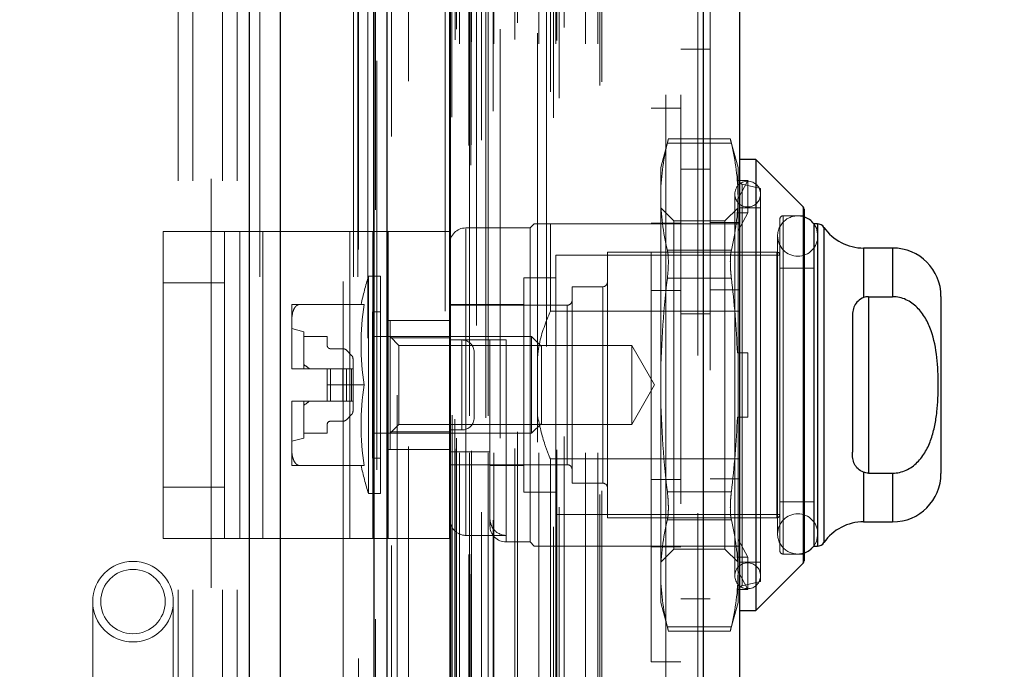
# Model space of a CAD drawing. Header units: inches. Extents: x 0.2 to 10.8, y 0.2 to 8.2.
# Tile 33 of 86: x 1.763 to 2.004, y 4.954 to 5.113. Entities that reach past the tile are written whole.
import ezdxf

# ---------------------------------------------------------------- set-up
doc = ezdxf.new("R2010")
doc.units = ezdxf.units.IN
doc.header["$MEASUREMENT"] = 0
doc.linetypes.add('HIDDEN', pattern=[0.07500000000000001, 0.05, -0.025])
doc.layers.add('DIMENSIONS', color=140, linetype='Continuous')
doc.layers.add('SLD-0', color=179, linetype='Continuous')
doc.styles.add('SLDTEXTSTYLE0', font='TXT', dxfattribs={"width": 0.7})
doc.dimstyles.new('SLDDIMSTYLE1', dxfattribs={"dimtxt": 0.0849609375, "dimasz": 0.13, "dimexe": 0, "dimexo": 0.0625, "dimgap": 0.021240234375, "dimtad": 0, "dimtih": 1, "dimtoh": 1, "dimlfac": 10, "dimrnd": 1e-09, "dimzin": 12, "dimdsep": 46, "dimtxsty": 'SLDTEXTSTYLE0', "dimsah": 1, "dimcen": 0.09, "dimadec": 0, "dimazin": 3, "dimtfac": 1, "dimtmove": 0, "dimatfit": 0, "dimfxl": 0, "dimfrac": 2, "dimtolj": 1, "dimtzin": 12, "dimarcsym": 0})

# ---------------------------------------------------------------- blocks, each defined once
blk = doc.blocks.new('_D_8')
at = {"layer": 'DIMENSIONS'}
for p, q in [((1.670916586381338, 5.086860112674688), (1.670916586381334, 6.149501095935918)), ((1.853116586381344, 5.422347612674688), (1.853116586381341, 6.14950109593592)), ((1.111665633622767, 6.024501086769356), (1.083135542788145, 6.024501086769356)), ((1.083135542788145, 6.024501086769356), (1.083135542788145, 5.889470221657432)), ((1.364134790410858, 6.024501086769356), (1.39266488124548, 6.024501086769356)), ((1.39266488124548, 6.024501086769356), (1.39266488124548, 5.889470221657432)), ((1.670916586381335, 6.024501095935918), (1.479267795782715, 6.024501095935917)), ((1.853116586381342, 6.024501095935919), (2.103116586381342, 6.02450109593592)), ((1.083135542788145, 5.889470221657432), (1.111665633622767, 5.889470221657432)), ((1.39266488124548, 5.889470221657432), (1.364134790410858, 5.889470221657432))]:
    blk.add_line(p, q, dxfattribs=at)
for points in [[(1.670916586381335, 6.024501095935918), (1.540916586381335, 6.044501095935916), (1.540916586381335, 6.004501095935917)], [(1.853116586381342, 6.024501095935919), (1.983116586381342, 6.00450109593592), (1.983116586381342, 6.044501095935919)]]:
    blk.add_solid(points, dxfattribs=at)
at = {"layer": 'DIMENSIONS', "char_height": 0.08333333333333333, "attachment_point": 1, "style": 'SLDTEXTSTYLE0'}
for s, insert in [('1.82', (1.111665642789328, 6.150943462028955)), ('46.3', (1.111665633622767, 5.996892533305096))]:
    blk.add_mtext(s, dxfattribs=dict(at, insert=insert))

msp = doc.modelspace()

# ---------------------------------------------------------------- linework, layer by layer
at = {"layer": 'SLD-0', "linetype": 'Continuous', "lineweight": 25}
for p, q in [((1.819425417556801, 3.049847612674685), (1.819425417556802, 5.384842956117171)), ((1.827062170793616, 3.049847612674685), (1.827062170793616, 5.383426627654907)), ((1.84995333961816, 3.049847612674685), (1.849953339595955, 5.372658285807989)), ((1.853116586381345, 3.049847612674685), (1.853116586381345, 5.372347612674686)), ((1.868480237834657, 5.341502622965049), (1.868480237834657, 3.081172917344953)), ((1.930305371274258, 5.330601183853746), (1.930305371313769, 3.092074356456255)), ((1.939229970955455, 5.327067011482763), (1.939229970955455, 3.095608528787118)), ((1.943166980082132, 5.078542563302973), (1.939229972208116, 5.078542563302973)), ((1.954747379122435, 5.066962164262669), (1.943166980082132, 5.078542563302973)), ((1.943166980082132, 5.078542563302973), (1.943166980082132, 4.968306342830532)), ((1.954747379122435, 5.066962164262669), (1.954747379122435, 4.979886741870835)), ((1.954978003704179, 5.066405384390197), (1.954978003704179, 4.980443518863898)), ((1.957340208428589, 5.062794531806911), (1.957340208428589, 4.984054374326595)), ((1.958228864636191, 5.062794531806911), (1.957375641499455, 5.062794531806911)), ((1.958228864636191, 5.062794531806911), (1.958228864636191, 4.984054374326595)), ((1.959844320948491, 5.061950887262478), (1.959844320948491, 4.984898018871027)), ((1.976631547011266, 5.056889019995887), (1.969537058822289, 5.056889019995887)), ((1.969537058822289, 5.056889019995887), (1.969537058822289, 5.044768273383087)), ((1.976631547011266, 5.056889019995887), (1.976631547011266, 5.044988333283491)), ((1.970726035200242, 5.044988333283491), (1.970726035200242, 5.001860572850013)), ((1.970726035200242, 5.044988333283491), (1.976631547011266, 5.044988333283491)), ((1.988442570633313, 5.045077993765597), (1.988442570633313, 5.001770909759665)), ((1.966789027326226, 5.039850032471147), (1.966789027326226, 5.006998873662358)), ((1.969537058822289, 5.002080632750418), (1.969537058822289, 4.989959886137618)), ((1.970726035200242, 5.001860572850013), (1.976631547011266, 5.001860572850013)), ((1.976631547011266, 5.001860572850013), (1.976631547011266, 4.989959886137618)), ((1.969537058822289, 4.989959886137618), (1.976631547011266, 4.989959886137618)), ((1.957375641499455, 4.984054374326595), (1.958228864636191, 4.984054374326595)), ((1.943166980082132, 4.968306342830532), (1.954747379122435, 4.979886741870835)), ((1.939229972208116, 4.968306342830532), (1.943166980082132, 4.968306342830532))]:
    msp.add_line(p, q, dxfattribs=at)
at = {"layer": 'SLD-0', "linetype": 'HIDDEN', "lineweight": 18}
for p, q in [((1.819425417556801, 5.384842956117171), (1.819425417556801, 3.049847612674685)), ((1.819425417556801, 5.384842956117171), (1.819425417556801, 3.049847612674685)), ((1.819425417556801, 3.049847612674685), (1.819425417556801, 5.384842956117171)), ((1.821971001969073, 3.049847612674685), (1.821971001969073, 5.383426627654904)), ((1.821971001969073, 3.049847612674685), (1.821971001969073, 5.383426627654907)), ((1.827062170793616, 3.049847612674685), (1.827062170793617, 5.383426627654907)), ((1.844862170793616, 3.049847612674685), (1.844862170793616, 5.372658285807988)), ((1.844862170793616, 3.049847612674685), (1.844862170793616, 5.372658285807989)), ((1.845916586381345, 3.049847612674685), (1.845916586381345, 5.372347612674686)), ((1.84995333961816, 3.049847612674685), (1.84995333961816, 5.372658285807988)), ((1.850258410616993, 3.066208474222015), (1.850258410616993, 5.356467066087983)), ((1.873550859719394, 3.077172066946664), (1.873550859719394, 5.345503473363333)), ((1.873550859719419, 3.077172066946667), (1.873550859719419, 5.345503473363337)), ((1.867229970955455, 5.341502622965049), (1.867229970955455, 3.081172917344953)), ((1.873040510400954, 3.081977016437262), (1.873040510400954, 5.340698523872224)), ((1.873652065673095, 3.082084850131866), (1.873652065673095, 5.340590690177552)), ((1.854164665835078, 3.084158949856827), (1.854164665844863, 5.338522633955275)), ((1.854164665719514, 3.084169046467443), (1.854164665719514, 5.33852069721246)), ((1.874925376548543, 5.337926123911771), (1.874925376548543, 3.0847146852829)), ((1.876116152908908, 3.083254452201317), (1.876116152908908, 5.33942108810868)), ((1.868389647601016, 3.087754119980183), (1.868389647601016, 5.334921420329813)), ((1.868357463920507, 5.334669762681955), (1.868357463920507, 3.088005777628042)), ((1.868931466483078, 3.088910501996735), (1.868931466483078, 5.333765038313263)), ((1.868931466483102, 3.088910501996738), (1.868931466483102, 5.333765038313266)), ((1.892007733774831, 5.332835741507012), (1.892007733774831, 3.08984473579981)), ((1.893725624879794, 3.088730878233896), (1.893725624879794, 5.3339446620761)), ((1.876153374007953, 3.092311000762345), (1.876153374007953, 5.330364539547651)), ((1.878993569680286, 3.090339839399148), (1.878993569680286, 5.3323379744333)), ((1.929055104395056, 5.330601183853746), (1.929055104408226, 3.092074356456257)), ((1.929055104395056, 3.092074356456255), (1.929055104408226, 5.330601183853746)), ((1.930305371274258, 3.092074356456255), (1.930305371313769, 5.330601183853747)), ((1.895142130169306, 3.093570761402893), (1.895142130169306, 5.329108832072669)), ((1.89302445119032, 3.095093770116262), (1.89302445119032, 5.327581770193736)), ((1.905044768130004, 3.09665662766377), (1.905044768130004, 5.326018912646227)), ((1.932029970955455, 5.327067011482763), (1.932029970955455, 3.095608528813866)), ((1.858288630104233, 3.097686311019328), (1.858288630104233, 5.32495988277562)), ((1.905564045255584, 3.097533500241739), (1.905564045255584, 5.325142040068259)), ((1.870748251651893, 3.106794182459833), (1.870748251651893, 5.315881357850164)), ((1.870748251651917, 3.106794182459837), (1.870748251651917, 5.315881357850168)), ((1.873236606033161, 5.315881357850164), (1.873236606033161, 3.106794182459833)), ((1.873236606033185, 3.106794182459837), (1.873236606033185, 5.315881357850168)), ((1.877736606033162, 3.106794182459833), (1.877736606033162, 5.315881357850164)), ((1.877736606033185, 5.315881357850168), (1.877736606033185, 3.106794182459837)), ((1.879144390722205, 3.106794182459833), (1.879144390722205, 5.315881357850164)), ((1.89014912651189, 3.106794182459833), (1.89014912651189, 5.315881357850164)), ((1.894283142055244, 3.106794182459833), (1.894283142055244, 5.315881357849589)), ((1.901524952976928, 3.106794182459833), (1.901524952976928, 5.315881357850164)), ((1.904564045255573, 3.106794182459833), (1.904564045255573, 5.315881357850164)), ((1.904564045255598, 3.106794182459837), (1.904564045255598, 5.315881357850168)), ((1.869736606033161, 3.107794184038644), (1.869736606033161, 5.314881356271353)), ((1.869736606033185, 3.107794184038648), (1.869736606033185, 5.314881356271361)), ((1.873736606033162, 3.107294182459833), (1.873736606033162, 5.315381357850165)), ((1.877236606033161, 5.315381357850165), (1.877236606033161, 3.107294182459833)), ((1.884302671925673, 3.107894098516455), (1.884302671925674, 5.314831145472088)), ((1.894537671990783, 3.10759109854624), (1.894537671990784, 5.31508796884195)), ((1.870029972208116, 3.110387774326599), (1.870029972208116, 5.312287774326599)), ((1.89635505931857, 3.110833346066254), (1.89635505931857, 5.311842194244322)), ((1.880693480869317, 5.310402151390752), (1.880693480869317, 3.112256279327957)), ((1.88495958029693, 3.11194841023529), (1.88495958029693, 5.310727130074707)), ((1.884959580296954, 3.111948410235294), (1.884959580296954, 5.310727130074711)), ((1.889826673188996, 5.309406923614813), (1.889826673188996, 3.113270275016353)), ((1.868995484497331, 3.116017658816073), (1.868995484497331, 5.306657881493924)), ((1.868995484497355, 3.116017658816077), (1.868995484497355, 5.306657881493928)), ((1.869652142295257, 3.115090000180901), (1.869652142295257, 5.307585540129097)), ((1.869652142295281, 3.115090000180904), (1.869652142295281, 5.307585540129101)), ((1.85060464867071, 5.30268430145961), (1.850604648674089, 3.120008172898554)), ((1.855565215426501, 3.120926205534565), (1.855565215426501, 5.301749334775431)), ((1.810116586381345, 5.273847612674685), (1.810116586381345, 4.893197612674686)), ((1.842316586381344, 3.148747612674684), (1.842316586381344, 5.273847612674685)), ((1.842316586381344, 3.148747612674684), (1.842316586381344, 5.273847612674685)), ((1.842316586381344, 3.148747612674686), (1.842316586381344, 5.273847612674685)), ((1.842316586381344, 3.148747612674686), (1.842316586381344, 5.273847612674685)), ((1.921229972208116, 3.194387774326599), (1.921229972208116, 5.228287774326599)), ((1.921229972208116, 3.194387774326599), (1.921229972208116, 5.228287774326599)), ((1.921229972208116, 5.228287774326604), (1.921229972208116, 3.194387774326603)), ((1.921229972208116, 5.228287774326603), (1.921229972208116, 3.194387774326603)), ((1.924829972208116, 3.194387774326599), (1.924829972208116, 5.228287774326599)), ((1.802016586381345, 4.473347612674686), (1.802016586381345, 5.135547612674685)), ((1.802016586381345, 4.473347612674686), (1.802016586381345, 5.135547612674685)), ((1.805616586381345, 4.473347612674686), (1.805616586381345, 5.135547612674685)), ((1.812816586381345, 4.473347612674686), (1.812816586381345, 5.135547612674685)), ((1.816416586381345, 4.473347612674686), (1.816416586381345, 5.135547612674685)), ((1.816416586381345, 4.473347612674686), (1.816416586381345, 5.135547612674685)), ((1.924829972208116, 5.105504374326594), (1.932029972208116, 5.105504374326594)), ((1.917629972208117, 4.955724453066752), (1.917629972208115, 5.091124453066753)), ((1.924829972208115, 5.091124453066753), (1.917629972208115, 5.091124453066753)), ((1.92181539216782, 5.083578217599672), (1.919938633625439, 5.076574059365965)), ((1.937207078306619, 5.082523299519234), (1.921567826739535, 5.082523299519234)), ((1.937207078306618, 5.082523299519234), (1.921567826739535, 5.082523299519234)), ((1.936983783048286, 5.083578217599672), (1.921791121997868, 5.083578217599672)), ((1.938836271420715, 5.076574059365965), (1.936959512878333, 5.083578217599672)), ((1.919938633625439, 5.076574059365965), (1.919938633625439, 5.069453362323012)), ((1.932029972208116, 5.076137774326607), (1.924829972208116, 5.076137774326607)), ((1.938836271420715, 5.076574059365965), (1.938836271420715, 5.069453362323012)), ((1.938680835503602, 5.073390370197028), (1.938836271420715, 5.072882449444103)), ((1.941198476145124, 5.073390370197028), (1.938680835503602, 5.073390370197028)), ((1.938836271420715, 5.068958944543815), (1.941198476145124, 5.073390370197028)), ((1.941198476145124, 5.065516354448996), (1.941198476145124, 5.073390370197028)), ((1.944348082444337, 5.071455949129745), (1.939840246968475, 5.07249666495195)), ((1.939840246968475, 4.974352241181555), (1.939840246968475, 5.07231988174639)), ((1.944348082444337, 5.071455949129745), (1.944348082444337, 4.975392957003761)), ((1.919938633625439, 5.069453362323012), (1.919938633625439, 5.023424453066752)), ((1.938048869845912, 5.070077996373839), (1.938048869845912, 4.976770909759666)), ((1.938836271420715, 5.069453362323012), (1.938836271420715, 5.031298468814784)), ((1.92313548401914, 5.063534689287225), (1.919938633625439, 5.066731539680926)), ((1.938836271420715, 5.066731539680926), (1.935639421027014, 5.063534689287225)), ((1.941198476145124, 5.065516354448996), (1.938680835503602, 5.065516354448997)), ((1.938680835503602, 5.065516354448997), (1.938836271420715, 5.065008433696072)), ((1.938836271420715, 5.061084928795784), (1.941198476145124, 5.065516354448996)), ((1.944348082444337, 5.066731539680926), (1.939229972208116, 5.066731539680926)), ((1.954747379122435, 4.979886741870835), (1.954747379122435, 5.066962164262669)), ((1.92313548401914, 5.063534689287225), (1.92313548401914, 4.98331421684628)), ((1.935639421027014, 5.063534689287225), (1.92313548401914, 5.063534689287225)), ((1.932029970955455, 5.063154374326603), (1.939229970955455, 5.063154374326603)), ((1.935639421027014, 5.063534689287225), (1.935639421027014, 4.98331421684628)), ((1.949072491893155, 5.063975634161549), (1.949072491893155, 4.98287327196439)), ((1.949859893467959, 4.982085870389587), (1.949859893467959, 5.064763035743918)), ((1.954978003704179, 5.064763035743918), (1.949859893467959, 5.064763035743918)), ((1.798363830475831, 4.98592642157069), (1.798363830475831, 5.06092642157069)), ((1.798363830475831, 5.06092642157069), (1.817116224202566, 5.06092642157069)), ((1.813363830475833, 4.98592642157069), (1.813363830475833, 5.06092642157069)), ((1.817116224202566, 4.98592642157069), (1.817116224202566, 5.06092642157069)), ((1.817116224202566, 5.06092642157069), (1.843987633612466, 5.06092642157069)), ((1.8227400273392, 4.98592642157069), (1.8227400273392, 5.06092642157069)), ((1.843987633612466, 4.98592642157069), (1.843987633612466, 5.06092642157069)), ((1.843987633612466, 5.06092642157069), (1.853363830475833, 5.06092642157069)), ((1.8496114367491, 4.98592642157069), (1.8496114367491, 5.06092642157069)), ((1.853363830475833, 5.06092642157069), (1.853363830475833, 4.98592642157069)), ((1.868363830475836, 5.06092642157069), (1.853363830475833, 5.06092642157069)), ((1.868363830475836, 5.06092642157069), (1.868363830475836, 4.98592642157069)), ((1.888048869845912, 5.061810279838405), (1.872300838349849, 5.061810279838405)), ((1.872300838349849, 4.98665556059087), (1.872300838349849, 5.061629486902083)), ((1.889033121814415, 5.062794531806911), (1.888048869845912, 5.061810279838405)), ((1.888048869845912, 5.061810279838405), (1.888048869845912, 4.9850386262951)), ((1.892970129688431, 5.062794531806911), (1.892970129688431, 5.041466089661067)), ((1.892970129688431, 5.062794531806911), (1.939229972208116, 5.062794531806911)), ((1.917629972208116, 5.062974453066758), (1.924829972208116, 5.062974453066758)), ((1.957375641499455, 5.062794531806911), (1.957340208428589, 5.062794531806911)), ((1.958228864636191, 4.984054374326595), (1.958228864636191, 5.062794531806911)), ((1.959844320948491, 4.984898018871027), (1.959844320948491, 5.061950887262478)), ((1.94851737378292, 5.059841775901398), (1.94851737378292, 4.987007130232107)), ((1.958359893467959, 4.987007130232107), (1.958359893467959, 5.059841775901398)), ((1.906946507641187, 5.055904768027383), (1.906946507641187, 4.990944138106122)), ((1.948285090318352, 5.055904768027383), (1.906946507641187, 5.055904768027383)), ((1.937207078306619, 5.056383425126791), (1.921567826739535, 5.056383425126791)), ((1.937207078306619, 5.056383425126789), (1.921567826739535, 5.056383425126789)), ((1.948285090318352, 4.990944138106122), (1.948285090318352, 5.055904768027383)), ((1.969537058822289, 5.044768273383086), (1.969537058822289, 5.056889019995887)), ((1.976631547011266, 5.044988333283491), (1.976631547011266, 5.056889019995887)), ((1.894348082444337, 5.055117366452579), (1.894348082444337, 4.991731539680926)), ((1.949072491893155, 5.055117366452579), (1.894348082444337, 5.055117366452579)), ((1.957340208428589, 5.051967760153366), (1.949072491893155, 5.051967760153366)), ((1.848504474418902, 5.049999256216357), (1.848504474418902, 4.996849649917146)), ((1.851434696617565, 5.049999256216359), (1.848504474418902, 5.049999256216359)), ((1.851434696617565, 5.049999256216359), (1.851434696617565, 4.996849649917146)), ((1.886474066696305, 5.049605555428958), (1.886474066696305, 4.997243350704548)), ((1.894348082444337, 5.049605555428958), (1.886474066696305, 5.049605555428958)), ((1.937207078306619, 5.049564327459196), (1.921567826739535, 5.049564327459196)), ((1.937207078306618, 5.049564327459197), (1.921567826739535, 5.049564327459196)), ((1.813363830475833, 5.048426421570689), (1.798363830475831, 5.048426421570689)), ((1.898285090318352, 5.047440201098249), (1.898285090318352, 4.999408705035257)), ((1.905765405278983, 5.047440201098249), (1.898285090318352, 5.047440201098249)), ((1.905765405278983, 4.999408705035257), (1.905765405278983, 5.047440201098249)), ((1.917629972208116, 5.046524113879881), (1.924829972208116, 5.046524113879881)), ((1.932029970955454, 5.046704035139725), (1.939229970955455, 5.046704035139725)), ((1.970726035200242, 5.044988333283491), (1.970726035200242, 5.001860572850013)), ((1.829781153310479, 5.043109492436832), (1.829781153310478, 5.038986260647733)), ((1.847437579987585, 5.043109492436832), (1.83167349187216, 5.043109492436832)), ((1.849466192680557, 5.041337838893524), (1.849466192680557, 5.005511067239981)), ((1.851434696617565, 5.041337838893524), (1.849466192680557, 5.041337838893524)), ((1.886474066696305, 5.043109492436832), (1.868363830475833, 5.043109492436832)), ((1.897103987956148, 5.042912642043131), (1.868363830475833, 5.042912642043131)), ((1.892970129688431, 5.041466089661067), (1.939229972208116, 5.041466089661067)), ((1.897103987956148, 5.003936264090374), (1.897103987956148, 5.042731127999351)), ((1.829781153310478, 5.038986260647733), (1.829781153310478, 5.027547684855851)), ((1.868363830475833, 5.03917642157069), (1.853363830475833, 5.03917642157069)), ((1.853796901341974, 5.039172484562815), (1.853796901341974, 5.034904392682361)), ((1.853796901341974, 5.039172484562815), (1.868363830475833, 5.039172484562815)), ((1.924829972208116, 5.040787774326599), (1.932029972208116, 5.040787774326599)), ((1.83273390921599, 5.036416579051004), (1.829781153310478, 5.037203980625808)), ((1.83273390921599, 5.036416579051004), (1.83273390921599, 5.027361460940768)), ((1.83273390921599, 5.0352354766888), (1.838442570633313, 5.0352354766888)), ((1.838442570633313, 5.0352354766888), (1.838442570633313, 5.033070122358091)), ((1.888389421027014, 5.0352354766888), (1.849466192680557, 5.0352354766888)), ((1.855928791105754, 5.03310358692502), (1.853796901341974, 5.0352354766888)), ((1.853796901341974, 5.034904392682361), (1.868363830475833, 5.034904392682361)), ((1.853796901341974, 5.034904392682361), (1.853796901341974, 5.011944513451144)), ((1.868363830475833, 5.034448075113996), (1.878206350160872, 5.034448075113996)), ((1.871363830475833, 5.034426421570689), (1.868363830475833, 5.034426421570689)), ((1.871363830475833, 5.01242642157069), (1.871363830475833, 5.034426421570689)), ((1.871363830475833, 5.034426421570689), (1.871363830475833, 5.01242642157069)), ((1.878206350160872, 5.0071155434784), (1.878206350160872, 5.034448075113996)), ((1.882143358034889, 5.034448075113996), (1.882143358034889, 4.985213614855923)), ((1.888389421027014, 5.0352354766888), (1.888389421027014, 5.011613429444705)), ((1.890804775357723, 5.032820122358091), (1.888389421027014, 5.0352354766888)), ((1.839229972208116, 5.032282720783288), (1.842284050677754, 5.032282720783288)), ((1.843119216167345, 5.031936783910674), (1.844395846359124, 5.030660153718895)), ((1.855928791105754, 5.03310358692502), (1.855928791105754, 5.013745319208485)), ((1.912848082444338, 5.03310358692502), (1.855928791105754, 5.03310358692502)), ((1.890804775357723, 5.032820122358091), (1.890804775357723, 5.014028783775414)), ((1.912848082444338, 5.03310358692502), (1.912848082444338, 5.013745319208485)), ((1.918436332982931, 5.023424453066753), (1.912848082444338, 5.03310358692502)), ((1.844741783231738, 5.029824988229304), (1.844741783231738, 5.027361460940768)), ((1.874363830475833, 5.015426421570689), (1.874363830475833, 5.031426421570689)), ((1.938680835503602, 5.031298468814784), (1.941198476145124, 5.031298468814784)), ((1.938836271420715, 5.015550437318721), (1.938836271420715, 5.031298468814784)), ((1.941198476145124, 5.015550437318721), (1.941198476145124, 5.031298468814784)), ((1.829781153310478, 5.027547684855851), (1.829781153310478, 5.027361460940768)), ((1.829781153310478, 5.027361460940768), (1.82978237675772, 5.027361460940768)), ((1.82978237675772, 5.027361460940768), (1.838442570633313, 5.027361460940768)), ((1.838442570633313, 5.027361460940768), (1.838442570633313, 5.023424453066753)), ((1.839229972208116, 5.027361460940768), (1.838442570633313, 5.027361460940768)), ((1.839229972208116, 5.027361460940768), (1.839229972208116, 5.019487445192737)), ((1.842284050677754, 5.027361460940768), (1.839229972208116, 5.027361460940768)), ((1.839229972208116, 5.027361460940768), (1.839229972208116, 5.019487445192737)), ((1.843119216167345, 5.027361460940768), (1.842284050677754, 5.027361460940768)), ((1.842284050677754, 5.027361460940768), (1.842284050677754, 5.019487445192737)), ((1.842284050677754, 5.027361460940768), (1.842284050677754, 5.019487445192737)), ((1.843119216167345, 5.027361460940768), (1.843119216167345, 5.019487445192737)), ((1.844395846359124, 5.027361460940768), (1.843119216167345, 5.027361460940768)), ((1.843119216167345, 5.027361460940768), (1.843119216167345, 5.019487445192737)), ((1.844395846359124, 5.027361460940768), (1.844395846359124, 5.019487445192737)), ((1.844741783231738, 5.027361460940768), (1.844395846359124, 5.027361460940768)), ((1.844395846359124, 5.027361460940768), (1.844395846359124, 5.019487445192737)), ((1.844741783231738, 5.027361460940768), (1.844741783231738, 5.019487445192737)), ((1.847437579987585, 5.023424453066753), (1.838442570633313, 5.023424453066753)), ((1.838442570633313, 5.019487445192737), (1.838442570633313, 5.023424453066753)), ((1.912848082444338, 5.013745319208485), (1.918436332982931, 5.023424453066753)), ((1.919938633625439, 5.023424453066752), (1.919938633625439, 4.977395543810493)), ((1.829781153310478, 5.019487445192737), (1.829781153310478, 5.019301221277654)), ((1.829781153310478, 5.019487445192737), (1.82978237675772, 5.019487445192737)), ((1.829781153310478, 5.019301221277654), (1.829781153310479, 5.007862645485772)), ((1.82978237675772, 5.019487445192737), (1.838442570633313, 5.019487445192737)), ((1.83273390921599, 5.019487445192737), (1.83273390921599, 5.0104323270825)), ((1.839229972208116, 5.019487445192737), (1.838442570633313, 5.019487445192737)), ((1.842284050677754, 5.019487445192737), (1.839229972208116, 5.019487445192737)), ((1.843119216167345, 5.019487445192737), (1.842284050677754, 5.019487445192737)), ((1.844395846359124, 5.019487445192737), (1.843119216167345, 5.019487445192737)), ((1.844741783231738, 5.019487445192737), (1.844395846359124, 5.019487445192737)), ((1.844741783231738, 5.019487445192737), (1.844741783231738, 5.017023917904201)), ((1.844395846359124, 5.01618875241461), (1.843119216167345, 5.014912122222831)), ((1.938680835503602, 5.015550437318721), (1.941198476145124, 5.015550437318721)), ((1.938836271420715, 5.015550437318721), (1.938836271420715, 4.977395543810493)), ((1.838442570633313, 5.013778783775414), (1.838442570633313, 5.011613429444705)), ((1.842284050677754, 5.014566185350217), (1.839229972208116, 5.014566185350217)), ((1.853796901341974, 5.011613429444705), (1.855928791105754, 5.013745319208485)), ((1.855928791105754, 5.013745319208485), (1.912848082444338, 5.013745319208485)), ((1.888389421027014, 5.011613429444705), (1.890804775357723, 5.014028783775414)), ((1.829781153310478, 5.009644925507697), (1.83273390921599, 5.0104323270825)), ((1.838442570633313, 5.011613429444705), (1.83273390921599, 5.011613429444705)), ((1.849466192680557, 5.011613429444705), (1.888389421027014, 5.011613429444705)), ((1.853796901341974, 5.011944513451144), (1.853796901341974, 5.007676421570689)), ((1.853796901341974, 5.011944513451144), (1.868363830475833, 5.011944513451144)), ((1.871363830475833, 5.01242642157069), (1.868363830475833, 5.01242642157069)), ((1.829781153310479, 5.007862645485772), (1.829781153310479, 5.003739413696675)), ((1.868363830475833, 5.007676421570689), (1.853363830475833, 5.007676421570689)), ((1.849466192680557, 5.005511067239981), (1.851434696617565, 5.005511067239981)), ((1.868363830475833, 5.0071155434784), (1.878206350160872, 5.0071155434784)), ((1.878206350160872, 5.0071155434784), (1.878206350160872, 4.990787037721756)), ((1.892970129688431, 5.005382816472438), (1.892970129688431, 4.984054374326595)), ((1.892970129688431, 5.005382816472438), (1.939229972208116, 5.005382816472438)), ((1.847437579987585, 5.003739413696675), (1.831673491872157, 5.003739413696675)), ((1.868363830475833, 5.003936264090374), (1.897103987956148, 5.003936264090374)), ((1.878206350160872, 5.003739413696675), (1.886474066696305, 5.003739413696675)), ((1.932029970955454, 5.000504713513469), (1.939229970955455, 5.000504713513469)), ((1.969537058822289, 4.989959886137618), (1.969537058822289, 5.002080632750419)), ((1.976631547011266, 4.989959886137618), (1.976631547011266, 5.001860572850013)), ((1.813363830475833, 4.998426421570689), (1.798363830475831, 4.998426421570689)), ((1.898285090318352, 4.999408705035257), (1.905765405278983, 4.999408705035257)), ((1.917629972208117, 5.000324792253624), (1.924829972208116, 5.000324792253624)), ((1.848504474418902, 4.996849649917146), (1.851434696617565, 4.996849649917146)), ((1.886474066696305, 4.997243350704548), (1.894348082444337, 4.997243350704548)), ((1.937207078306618, 4.997284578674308), (1.921567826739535, 4.997284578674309)), ((1.937207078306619, 4.997284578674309), (1.921567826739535, 4.99728457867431)), ((1.949072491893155, 4.994881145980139), (1.957340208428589, 4.994881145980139)), ((1.894348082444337, 4.991731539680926), (1.949072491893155, 4.991731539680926)), ((1.906946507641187, 4.990944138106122), (1.948285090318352, 4.990944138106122)), ((1.878206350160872, 4.990787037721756), (1.878206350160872, 4.988975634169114)), ((1.937207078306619, 4.990465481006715), (1.921567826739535, 4.990465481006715)), ((1.937207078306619, 4.990465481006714), (1.921567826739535, 4.990465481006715)), ((1.872300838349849, 4.98665556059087), (1.882143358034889, 4.98665556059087)), ((1.798363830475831, 4.98592642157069), (1.817116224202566, 4.98592642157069)), ((1.817116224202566, 4.98592642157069), (1.843987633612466, 4.98592642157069)), ((1.843987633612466, 4.98592642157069), (1.853363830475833, 4.98592642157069)), ((1.868363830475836, 4.98592642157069), (1.853363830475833, 4.98592642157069)), ((1.882143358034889, 4.9850386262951), (1.888048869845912, 4.9850386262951)), ((1.888048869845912, 4.9850386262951), (1.889033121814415, 4.984054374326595)), ((1.892970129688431, 4.984054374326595), (1.932029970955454, 4.984054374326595)), ((1.917629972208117, 4.983874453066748), (1.924829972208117, 4.983874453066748)), ((1.932029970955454, 4.984054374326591), (1.939229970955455, 4.984054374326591)), ((1.941198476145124, 4.981332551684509), (1.938836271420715, 4.985763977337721)), ((1.957340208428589, 4.984054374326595), (1.957375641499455, 4.984054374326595)), ((1.919938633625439, 4.980117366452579), (1.92313548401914, 4.98331421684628)), ((1.92313548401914, 4.98331421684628), (1.935639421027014, 4.98331421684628)), ((1.935639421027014, 4.98331421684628), (1.938836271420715, 4.980117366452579)), ((1.938680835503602, 4.981332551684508), (1.938836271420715, 4.981840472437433)), ((1.938680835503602, 4.981332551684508), (1.941198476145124, 4.981332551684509)), ((1.941198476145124, 4.981332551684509), (1.941198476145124, 4.973458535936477)), ((1.949859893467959, 4.982085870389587), (1.954978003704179, 4.982085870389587)), ((1.939229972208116, 4.980117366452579), (1.944348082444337, 4.980117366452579)), ((1.919938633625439, 4.977395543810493), (1.919938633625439, 4.97027484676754)), ((1.941198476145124, 4.973458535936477), (1.938836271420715, 4.97788996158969)), ((1.938836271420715, 4.977395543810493), (1.938836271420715, 4.97027484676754)), ((1.938680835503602, 4.973458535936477), (1.938836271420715, 4.973966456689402)), ((1.939840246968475, 4.974352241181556), (1.944348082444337, 4.975392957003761)), ((1.938680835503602, 4.973458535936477), (1.941198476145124, 4.973458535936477)), ((1.781129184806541, 4.970457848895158), (1.781129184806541, 4.95077280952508)), ((1.80081422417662, 4.95077280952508), (1.80081422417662, 4.970457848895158)), ((1.919938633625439, 4.97027484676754), (1.92181539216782, 4.963270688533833)), ((1.924829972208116, 4.971137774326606), (1.932029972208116, 4.971137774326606)), ((1.936959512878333, 4.963270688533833), (1.938836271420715, 4.97027484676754)), ((1.937207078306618, 4.96432560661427), (1.921567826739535, 4.964325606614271)), ((1.937207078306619, 4.964325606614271), (1.921567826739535, 4.964325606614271)), ((1.921791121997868, 4.963270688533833), (1.936983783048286, 4.963270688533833)), ((1.917629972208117, 4.955724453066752), (1.924829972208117, 4.955724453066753))]:
    msp.add_line(p, q, dxfattribs=at)
at = {"layer": 'SLD-0', "linetype": 'HIDDEN', "lineweight": 18, "flags": 128}
for points in [[(1.84604974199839, 5.356535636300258), (1.846049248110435, 4.229452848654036), (1.846049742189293, 3.06614017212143)], [(1.848329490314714, 5.33488669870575), (1.848329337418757, 4.229452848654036), (1.84832949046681, 3.087791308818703)], [(1.858288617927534, 3.097687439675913), (1.858288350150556, 4.118653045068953), (1.858288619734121, 5.324988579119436)], [(1.849734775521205, 5.316338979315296), (1.849733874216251, 4.229452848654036), (1.849734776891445, 3.10635756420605)], [(1.849734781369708, 5.316337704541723), (1.849734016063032, 4.25767280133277), (1.8497347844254, 3.106337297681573)], [(1.858274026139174, 3.108382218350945), (1.858274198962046, 4.193200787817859), (1.85827402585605, 5.314291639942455)], [(1.958359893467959, 5.059841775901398), (1.957985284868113, 5.061725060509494), (1.957375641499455, 5.062794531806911)], [(1.957375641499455, 4.984054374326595), (1.957985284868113, 4.985123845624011), (1.958359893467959, 4.987007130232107)]]:
    msp.add_lwpolyline(points, dxfattribs=at)
at = {"layer": 'SLD-0', "linetype": 'HIDDEN', "lineweight": 18}
for radius in [0.009842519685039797, 0.007874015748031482]:
    msp.add_circle((1.790971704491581, 4.970457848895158), radius, dxfattribs=at)
for centre, radius, start, end in [((1.941198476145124, 5.070077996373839), 0.00314960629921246, 0, 180), ((1.940017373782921, 5.073263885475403), 0.0007874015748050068, 180.0000000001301, 256.9999999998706), ((1.941198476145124, 5.070077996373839), 0.00314960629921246, 180, 0), ((1.953438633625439, 5.059841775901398), 0.004921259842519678, 71.77194722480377, 180), ((1.949859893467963, 5.06397563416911), 0.0007874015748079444, 90.00000000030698, 179.9999999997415), ((1.872300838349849, 5.05787327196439), 0.003937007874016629, 90.00000000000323, 180), ((1.953438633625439, 5.059841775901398), 0.004921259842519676, 180, 0), ((1.948285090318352, 5.055117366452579), 0.0007874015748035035, 0, 90), ((1.936804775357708, 5.023424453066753), 0.09221259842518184, 163.2503397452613, 167.6739543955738), ((1.905765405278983, 5.048621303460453), 0.001181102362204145, 270.0000000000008, 0), ((1.897103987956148, 5.044093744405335), 0.001181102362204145, 270.0000000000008, 4.308591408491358e-11), ((1.914388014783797, 5.033266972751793), 0.06767005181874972, 171.6367379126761, 188.3632620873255), ((1.871363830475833, 5.031426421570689), 0.003000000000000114, 0, 90), ((1.839229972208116, 5.033070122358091), 0.0007874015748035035, 180, 270.0000000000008), ((1.842284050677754, 5.031101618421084), 0.001181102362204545, 45.00000000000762, 90), ((1.843560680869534, 5.029824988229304), 0.001181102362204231, 0, 45.00000000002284), ((1.843728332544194, 5.02754619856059), 0.01394717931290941, 179.9938942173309, 180.7589344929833), ((1.843728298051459, 5.02754619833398), 0.01394714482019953, 179.9938932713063, 180.7589354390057), ((1.914388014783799, 5.013581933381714), 0.06767005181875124, 171.6367379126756, 188.3632620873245), ((1.843728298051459, 5.019302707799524), 0.01394714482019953, 179.2410645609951, 180.0061067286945), ((1.843728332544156, 5.019302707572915), 0.01394717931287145, 179.2410655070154, 180.0061057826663), ((1.842284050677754, 5.015747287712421), 0.001181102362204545, 270.0000000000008, 314.9999999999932), ((1.843560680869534, 5.017023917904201), 0.001181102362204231, 314.999999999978, 0), ((1.871363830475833, 5.015426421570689), 0.002999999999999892, 270.0000000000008, 0), ((1.839229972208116, 5.013778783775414), 0.0007874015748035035, 90, 180), ((1.936804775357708, 5.023424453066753), 0.09221259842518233, 192.326045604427, 196.7496602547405), ((1.897103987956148, 5.00275516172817), 0.001181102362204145, 359.9999999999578, 90), ((1.905765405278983, 4.998227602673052), 0.001181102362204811, 0, 90), ((1.948285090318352, 4.991731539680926), 0.0007874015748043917, 270.0000000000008, 0), ((1.953438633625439, 4.987007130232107), 0.004921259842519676, 0, 180), ((1.882143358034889, 4.988975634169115), 0.003937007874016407, 180.0000000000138, 270.0000000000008), ((1.953438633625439, 4.987007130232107), 0.004921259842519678, 180, 288.228052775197), ((1.949859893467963, 4.982873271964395), 0.0007874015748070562, 180.000000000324, 269.9999999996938), ((1.941198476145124, 4.976770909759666), 0.00314960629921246, 0, 180), ((1.941198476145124, 4.976770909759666), 0.00314960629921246, 180, 0), ((1.940017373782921, 4.973585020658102), 0.0007874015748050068, 103.0000000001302, 179.9999999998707)]:
    msp.add_arc(centre, radius, start, end, dxfattribs=at)
at = {"layer": 'SLD-0', "linetype": 'Continuous', "lineweight": 25}
for centre, radius, start, end in [((1.954190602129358, 5.066405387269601), 0.0007874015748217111, 4.52402097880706e-10, 44.99999999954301), ((1.953438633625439, 5.059841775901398), 0.004921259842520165, 36.86989764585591, 71.77194722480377), ((1.958228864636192, 5.060826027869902), 0.001968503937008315, 34.84990457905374, 90.00000000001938), ((1.969537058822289, 5.068700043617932), 0.01181102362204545, 214.8499045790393, 270.0000000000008), ((1.976631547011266, 5.045077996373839), 0.01181102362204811, 4.30859140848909e-12, 90), ((1.976631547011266, 5.001770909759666), 0.01181102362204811, 270.0000000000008, 359.9999999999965), ((1.969537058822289, 4.978148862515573), 0.01181102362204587, 90, 145.150095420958), ((1.953438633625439, 4.987007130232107), 0.004921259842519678, 288.228052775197, 323.1301023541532), ((1.958228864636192, 4.986022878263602), 0.001968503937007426, 269.9999999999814, 325.150095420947), ((1.954190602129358, 4.980443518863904), 0.0007874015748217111, 315.0000000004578, 359.9999999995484)]:
    msp.add_arc(centre, radius, start, end, dxfattribs=at)
at = {"layer": 'SLD-0', "linetype": 'HIDDEN', "lineweight": 18}
for points in [[(1.921567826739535, 5.082523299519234), (1.920541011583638, 5.078181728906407), (1.919938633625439, 5.073826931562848), (1.919938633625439, 5.069453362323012)], [(1.938836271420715, 5.069453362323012), (1.938836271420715, 5.073826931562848), (1.938233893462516, 5.078181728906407), (1.937207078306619, 5.082523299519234)], [(1.919938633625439, 5.069453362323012), (1.919938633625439, 5.065079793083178), (1.920541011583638, 5.060724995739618), (1.921567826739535, 5.056383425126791)], [(1.937207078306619, 5.056383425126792), (1.938233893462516, 5.060724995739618), (1.938836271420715, 5.065079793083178), (1.938836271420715, 5.069453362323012)], [(1.921567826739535, 5.049564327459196), (1.920541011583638, 5.04088118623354), (1.919938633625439, 5.032171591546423), (1.919938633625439, 5.023424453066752)], [(1.938680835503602, 5.031298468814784), (1.938440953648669, 5.037407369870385), (1.93792491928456, 5.043493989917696), (1.937207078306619, 5.049564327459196)], [(1.832733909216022, 5.028386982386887), (1.833203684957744, 5.028050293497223), (1.833670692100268, 5.02770962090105), (1.834132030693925, 5.027361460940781)], [(1.919938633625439, 5.023424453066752), (1.919938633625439, 5.014677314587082), (1.920541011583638, 5.005967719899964), (1.921567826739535, 4.997284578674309)], [(1.834132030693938, 5.019487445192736), (1.833670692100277, 5.019139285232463), (1.833203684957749, 5.018798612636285), (1.832733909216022, 5.018461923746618)], [(1.937207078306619, 4.997284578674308), (1.93792491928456, 5.003354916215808), (1.938440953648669, 5.00944153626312), (1.938680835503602, 5.015550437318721)], [(1.919938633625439, 4.977395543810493), (1.919938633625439, 4.981769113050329), (1.920541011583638, 4.986123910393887), (1.921567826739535, 4.990465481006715)], [(1.938836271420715, 4.977395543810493), (1.938836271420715, 4.981769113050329), (1.938233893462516, 4.986123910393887), (1.937207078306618, 4.990465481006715)], [(1.921567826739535, 4.964325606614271), (1.920541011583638, 4.968667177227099), (1.919938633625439, 4.973021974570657), (1.919938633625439, 4.977395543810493)], [(1.937207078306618, 4.96432560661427), (1.938233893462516, 4.968667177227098), (1.938836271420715, 4.973021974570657), (1.938836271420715, 4.977395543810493)]]:
    msp.add_open_spline(points, degree=3, dxfattribs=at)
for points, knots in [([(1.921791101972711, 5.083474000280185), (1.921797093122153, 5.08349970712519), (1.9218174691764, 5.083587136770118), (1.92169970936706, 5.083081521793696), (1.92158539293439, 5.082597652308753), (1.921567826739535, 5.082523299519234)], [0, 0, 0, 0, 0.2606228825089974, 0.8863851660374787, 1, 1, 1, 1]), ([(1.937207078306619, 5.082523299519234), (1.937115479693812, 5.082913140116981), (1.936970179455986, 5.083531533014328), (1.936980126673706, 5.0834895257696), (1.936983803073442, 5.083474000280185)], [0, 0, 0, 0, 0.630409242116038, 1, 1, 1, 1]), ([(1.892970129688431, 5.062794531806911), (1.892006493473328, 5.062794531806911), (1.890049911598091, 5.062794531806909), (1.888847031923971, 5.062794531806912), (1.889109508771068, 5.062794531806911), (1.889144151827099, 5.062794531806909)], [0, 0, 0, 0, 0.457227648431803, 0.928362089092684, 1, 1, 1, 1]), ([(1.921567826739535, 5.056383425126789), (1.921649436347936, 5.056038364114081), (1.921710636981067, 5.055622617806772), (1.921794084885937, 5.054651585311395), (1.921815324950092, 5.054097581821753), (1.921815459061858, 5.052910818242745), (1.921794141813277, 5.052261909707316), (1.921711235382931, 5.05093939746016), (1.921649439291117, 5.050254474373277), (1.921567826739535, 5.049564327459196)], [0, 0, 0, 0, 0.25, 0.25, 0.5, 0.5, 0.75, 0.75, 1, 1, 1, 1]), ([(1.937207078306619, 5.049564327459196), (1.937125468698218, 5.050254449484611), (1.937064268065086, 5.050931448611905), (1.936980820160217, 5.052259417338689), (1.936959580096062, 5.052904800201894), (1.936959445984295, 5.054092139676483), (1.936980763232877, 5.054649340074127), (1.937063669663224, 5.055617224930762), (1.937125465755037, 5.05603835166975), (1.937207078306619, 5.056383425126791)], [0, 0, 0, 0, 0.25, 0.25, 0.5, 0.5, 0.75, 0.75, 1, 1, 1, 1]), ([(1.83167349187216, 5.043109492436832), (1.831440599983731, 5.043093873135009), (1.831224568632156, 5.043005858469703), (1.830861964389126, 5.042760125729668), (1.830712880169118, 5.042604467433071), (1.830338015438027, 5.042103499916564), (1.830180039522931, 5.041726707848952), (1.829835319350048, 5.040573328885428), (1.829781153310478, 5.039779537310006), (1.829781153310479, 5.038986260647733)], [0, 0, 0, 0, 0.1249999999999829, 0.1249999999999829, 0.2499999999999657, 0.2499999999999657, 0.4999999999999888, 0.4999999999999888, 1, 1, 1, 1]), ([(1.829781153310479, 5.043109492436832), (1.829781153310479, 5.043109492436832), (1.82983531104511, 5.04310949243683), (1.830180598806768, 5.043109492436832), (1.830340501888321, 5.043109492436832), (1.830711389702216, 5.043109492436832), (1.830861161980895, 5.043109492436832), (1.831224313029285, 5.043109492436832), (1.831440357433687, 5.04310949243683), (1.83167349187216, 5.043109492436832)], [0, 0, 0, 0, 0.5000000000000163, 0.5000000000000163, 0.7500000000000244, 0.7500000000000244, 0.8750000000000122, 0.8750000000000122, 1, 1, 1, 1]), ([(1.892970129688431, 5.041466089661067), (1.891894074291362, 5.038827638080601), (1.890405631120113, 5.035178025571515), (1.889952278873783, 5.031284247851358), (1.889826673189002, 5.030205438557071)], [0, 0, 0, 0, 0.7229401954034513, 1, 1, 1, 1]), ([(1.882143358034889, 5.034448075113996), (1.881610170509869, 5.034448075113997), (1.881086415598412, 5.034448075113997), (1.880121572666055, 5.034448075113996), (1.879683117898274, 5.034448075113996), (1.878966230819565, 5.034448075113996), (1.878681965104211, 5.034448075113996), (1.878304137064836, 5.034448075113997), (1.878206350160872, 5.034448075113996), (1.878206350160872, 5.034448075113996)], [0, 0, 0, 0, 0.25, 0.25, 0.5, 0.5, 0.75, 0.75, 1, 1, 1, 1]), ([(1.889826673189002, 5.015878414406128), (1.89035148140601, 5.013491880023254), (1.891139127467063, 5.009910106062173), (1.892512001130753, 5.006515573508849), (1.892970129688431, 5.005382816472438)], [0, 0, 0, 0, 0.6662995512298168, 1, 1, 1, 1]), ([(1.829781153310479, 5.007862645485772), (1.829781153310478, 5.007069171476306), (1.82983531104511, 5.006274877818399), (1.830180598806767, 5.005120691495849), (1.830340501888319, 5.004742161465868), (1.830711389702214, 5.004246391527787), (1.830861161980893, 5.004089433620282), (1.831224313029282, 5.003843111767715), (1.831440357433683, 5.00375504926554), (1.831673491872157, 5.003739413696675)], [0, 0, 0, 0, 0.5000000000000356, 0.5000000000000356, 0.7500000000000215, 0.7500000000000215, 0.8750000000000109, 0.8750000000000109, 1, 1, 1, 1]), ([(1.831673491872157, 5.003739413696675), (1.831440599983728, 5.003739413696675), (1.831224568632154, 5.003739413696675), (1.830861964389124, 5.003739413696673), (1.830712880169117, 5.003739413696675), (1.830338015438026, 5.003739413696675), (1.83018003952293, 5.003739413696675), (1.829835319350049, 5.003739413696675), (1.829781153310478, 5.003739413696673), (1.829781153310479, 5.003739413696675)], [0, 0, 0, 0, 0.1249999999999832, 0.1249999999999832, 0.2499999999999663, 0.2499999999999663, 0.4999999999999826, 0.4999999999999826, 1, 1, 1, 1]), ([(1.921567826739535, 4.997284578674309), (1.921649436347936, 4.996594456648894), (1.921710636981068, 4.9959174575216), (1.921794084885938, 4.994589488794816), (1.921815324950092, 4.993944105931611), (1.921815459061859, 4.992756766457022), (1.921794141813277, 4.992199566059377), (1.921711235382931, 4.991231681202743), (1.921649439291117, 4.990810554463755), (1.921567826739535, 4.990465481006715)], [0, 0, 0, 0, 0.25, 0.25, 0.5, 0.5, 0.75, 0.75, 1, 1, 1, 1]), ([(1.937207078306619, 4.990465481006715), (1.937125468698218, 4.990810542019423), (1.937064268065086, 4.991226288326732), (1.936980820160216, 4.992197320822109), (1.936959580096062, 4.992751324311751), (1.936959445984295, 4.993938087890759), (1.936980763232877, 4.994586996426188), (1.937063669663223, 4.995909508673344), (1.937125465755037, 4.996594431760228), (1.937207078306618, 4.997284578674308)], [0, 0, 0, 0, 0.25, 0.25, 0.5, 0.5, 0.75, 0.75, 1, 1, 1, 1]), ([(1.868363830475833, 4.990787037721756), (1.868363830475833, 4.990254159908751), (1.868459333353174, 4.989732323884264), (1.868839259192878, 4.988741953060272), (1.869120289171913, 4.988287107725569), (1.870199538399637, 4.987126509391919), (1.871233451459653, 4.98665556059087), (1.872300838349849, 4.98665556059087)], [0, 0, 0, 0, 0.2499999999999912, 0.2499999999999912, 0.4999999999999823, 0.4999999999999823, 1, 1, 1, 1]), ([(1.878206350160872, 4.990787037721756), (1.878206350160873, 4.990254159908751), (1.878301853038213, 4.989732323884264), (1.878681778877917, 4.988741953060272), (1.878962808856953, 4.988287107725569), (1.880042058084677, 4.987126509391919), (1.881075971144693, 4.98665556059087), (1.882143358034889, 4.98665556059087)], [0, 0, 0, 0, 0.2499999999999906, 0.2499999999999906, 0.4999999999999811, 0.4999999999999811, 1, 1, 1, 1]), ([(1.892970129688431, 4.984054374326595), (1.892006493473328, 4.984054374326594), (1.890049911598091, 4.984054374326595), (1.888847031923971, 4.984054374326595), (1.889109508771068, 4.984054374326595), (1.889144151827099, 4.984054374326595)], [0, 0, 0, 0, 0.4572276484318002, 0.9283620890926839, 1, 1, 1, 1]), ([(1.921567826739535, 4.964325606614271), (1.921659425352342, 4.963935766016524), (1.921804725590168, 4.963317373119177), (1.921794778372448, 4.963359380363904), (1.921791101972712, 4.96337490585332)], [0, 0, 0, 0, 0.6304092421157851, 1, 1, 1, 1]), ([(1.936983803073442, 4.963374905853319), (1.936977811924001, 4.963349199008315), (1.936957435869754, 4.963261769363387), (1.937075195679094, 4.963767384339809), (1.937189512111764, 4.964251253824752), (1.937207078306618, 4.96432560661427)], [0, 0, 0, 0, 0.2606228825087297, 0.886385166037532, 1, 1, 1, 1])]:
    msp.add_open_spline(points, degree=3, knots=knots, dxfattribs=at)
at = {"layer": 'SLD-0', "linetype": 'Continuous', "lineweight": 25}
for points, knots in [([(1.969537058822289, 5.044768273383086), (1.968996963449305, 5.044561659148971), (1.968535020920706, 5.044282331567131), (1.96779186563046, 5.043600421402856), (1.967512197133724, 5.04319794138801), (1.967109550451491, 5.042331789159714), (1.9669804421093, 5.041861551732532), (1.966820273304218, 5.040880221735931), (1.966789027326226, 5.040372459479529), (1.966789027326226, 5.039850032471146)], [0, 0, 0, 0, 0.25, 0.25, 0.5, 0.5, 0.75, 0.75, 1, 1, 1, 1]), ([(1.976631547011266, 5.001860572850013), (1.977201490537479, 5.001860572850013), (1.977759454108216, 5.001924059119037), (1.97885322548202, 5.002168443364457), (1.97939501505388, 5.00235257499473), (1.980422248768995, 5.002822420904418), (1.980907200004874, 5.003105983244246), (1.981826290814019, 5.003759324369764), (1.982260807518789, 5.004130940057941), (1.983452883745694, 5.005321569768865), (1.984123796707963, 5.006235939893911), (1.985245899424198, 5.008190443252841), (1.985691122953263, 5.009215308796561), (1.986421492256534, 5.01133084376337), (1.986706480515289, 5.012428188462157), (1.987150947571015, 5.014620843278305), (1.987312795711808, 5.015721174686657), (1.987678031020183, 5.019030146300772), (1.98776842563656, 5.02124627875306), (1.987765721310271, 5.025690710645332), (1.98767184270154, 5.027929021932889), (1.987169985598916, 5.032364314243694), (1.986756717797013, 5.034580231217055), (1.98565397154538, 5.037723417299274), (1.985201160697, 5.038750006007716), (1.984073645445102, 5.040685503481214), (1.983406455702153, 5.041584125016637), (1.981804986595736, 5.043162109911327), (1.980906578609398, 5.04380911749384), (1.979370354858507, 5.044505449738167), (1.978835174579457, 5.044685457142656), (1.977751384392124, 5.044925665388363), (1.977197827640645, 5.044988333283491), (1.976631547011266, 5.044988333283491)], [0, 0, 0, 0, 0.03125000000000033, 0.03125000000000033, 0.06250000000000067, 0.06250000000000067, 0.093750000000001, 0.093750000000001, 0.1250000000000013, 0.1250000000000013, 0.187500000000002, 0.187500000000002, 0.2500000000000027, 0.2500000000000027, 0.3125000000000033, 0.3125000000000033, 0.375000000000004, 0.375000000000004, 0.5000000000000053, 0.5000000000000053, 0.6250000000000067, 0.6250000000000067, 0.750000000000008, 0.750000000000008, 0.8125000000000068, 0.8125000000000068, 0.8750000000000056, 0.8750000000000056, 0.9375000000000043, 0.9375000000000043, 0.9687500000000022, 0.9687500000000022, 1, 1, 1, 1]), ([(1.969537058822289, 5.002080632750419), (1.968996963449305, 5.002287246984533), (1.968535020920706, 5.002566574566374), (1.96779186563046, 5.003248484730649), (1.967512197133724, 5.003650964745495), (1.967109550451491, 5.004517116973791), (1.9669804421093, 5.004987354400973), (1.966820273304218, 5.005968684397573), (1.966789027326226, 5.006476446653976), (1.966789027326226, 5.006998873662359)], [0, 0, 0, 0, 0.25, 0.25, 0.5, 0.5, 0.75, 0.75, 1, 1, 1, 1])]:
    msp.add_open_spline(points, degree=3, knots=knots, dxfattribs=at)
for points in [[(1.970726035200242, 5.044988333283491), (1.970311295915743, 5.044988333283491), (1.969908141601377, 5.044910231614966), (1.969537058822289, 5.044768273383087)], [(1.970726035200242, 5.001860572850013), (1.970311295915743, 5.001860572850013), (1.969908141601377, 5.001938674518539), (1.969537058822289, 5.002080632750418)]]:
    msp.add_open_spline(points, degree=3, dxfattribs=at)

# ---------------------------------------------------------------- dimensions: what is measured, and where the dimension line sits
at = {"layer": 'DIMENSIONS'}
dim = msp.add_linear_dim(base=(1.853116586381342, 6.024501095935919), p1=(1.670916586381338, 5.036860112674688), p2=(1.853116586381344, 5.372347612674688), dimstyle='SLDDIMSTYLE1', dxfattribs=at)
dim.commit()
dim.dimension.update_dxf_attribs({"geometry": '_D_8', "text_midpoint": (1.237900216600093, 6.024501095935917), "dimtype": 160})

doc.saveas('drawing.dxf')
